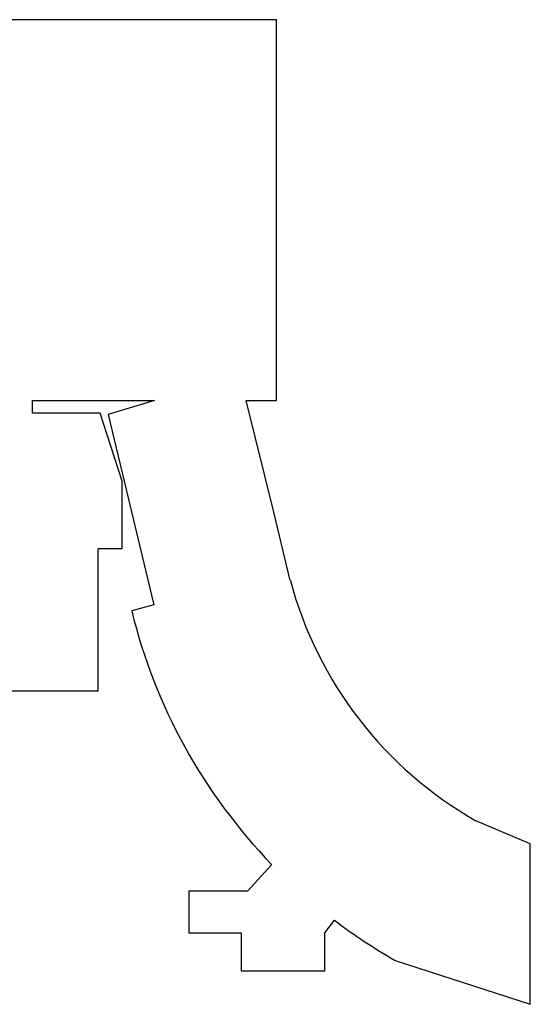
# Model space of a CAD drawing. Extents: x 1041 to 4763, y 145 to 3211.
# Tile 2 of 2: x 3224 to 4763, y 145 to 3113. Entities that reach past the tile are written whole.
import ezdxf

# ---------------------------------------------------------------- set-up
doc = ezdxf.new("R2010")
doc.units = 0
doc.header["$LTSCALE"] = 96
doc.header["$MEASUREMENT"] = 0
doc.layers.add('A-ROOF', color=1, linetype='CONTINUOUS')

msp = doc.modelspace()

# ---------------------------------------------------------------- linework, layer by layer
at = {"layer": 'A-ROOF'}
for p, q in [((3998, 3113), (3187, 3113)), ((3998, 1965), (3998, 3113)), ((3263, 1927), (3263, 1965)), ((3263, 1965), (3630.5, 1965)), ((3630.5, 1965), (3491, 1922.8)), ((3991.1, 1624.7), (3906.7, 1965)), ((3906.7, 1965), (3998, 1965)), ((3466.3, 1927), (3263, 1927)), ((3533, 1721.8), (3466.3, 1927)), ((3491, 1922.8), (3628.4, 1348.8)), ((3533, 1519), (3533, 1721.8)), ((4039.6, 1422), (3991.1, 1624.7)), ((3461, 1090), (3461, 1519)), ((3461, 1519), (3533, 1519)), ((3628.4, 1348.8), (3561.6, 1330.9)), ((2483, 1090), (3461, 1090)), ((4762.6, 628.2), (4598.6, 697.8)), ((4762.6, 144.7), (4762.6, 628.2)), ((3983.4, 566.6), (3910.7, 486)), ((3910.7, 486), (3733.8, 486)), ((3733.8, 486), (3733.8, 360)), ((4143.9, 360), (4172.8, 398.2)), ((3733.8, 360), (3891.9, 360)), ((3891.9, 360), (3891.9, 246)), ((4143.9, 246), (4143.9, 360)), ((4355.6, 276.9), (4762.6, 144.7)), ((3891.9, 246), (4143.9, 246))]:
    msp.add_line(p, q, dxfattribs=at).dxf.unprotected_set("ltscale", 0)
for centre, radius, start, end in [((5188.7, 1731.1), 1189.9, 195.0594, 240.2702), ((5187.4, 1729.6), 1674, 193.7786, 224.0058), ((5187.4, 1729.6), 1674, 232.6894, 240.2054)]:
    msp.add_arc(centre, radius, start, end, dxfattribs=at).dxf.unprotected_set("ltscale", 0)

doc.saveas('drawing.dxf')
